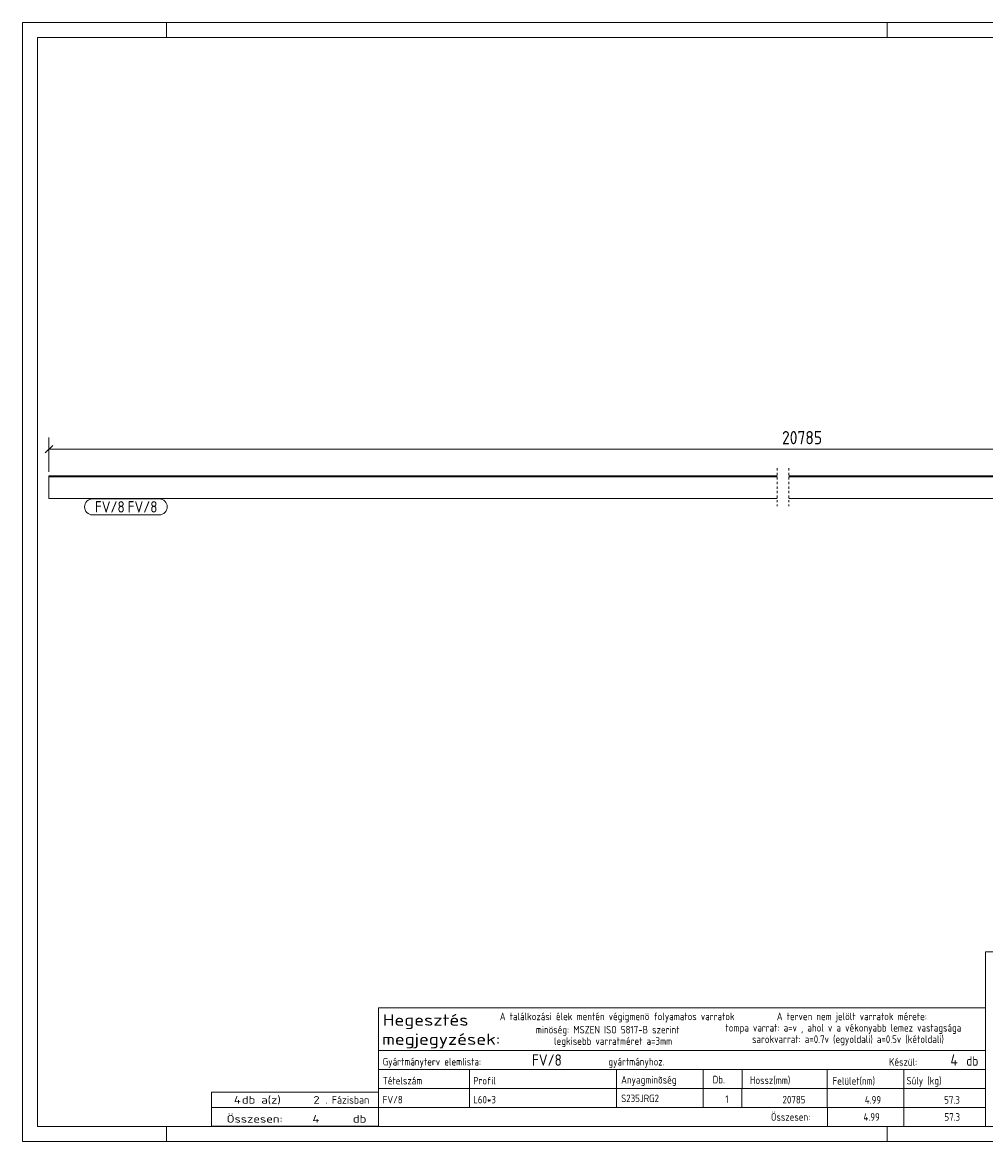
# Model space of a CAD drawing. Header units: millimetres. Extents: x 1 to 419, y 1 to 296.
# Tile 1 of 2: x 1 to 255, y 1 to 296. Entities that reach past the tile are written whole.
import ezdxf

# ---------------------------------------------------------------- set-up
doc = ezdxf.new("R2010")
doc.units = ezdxf.units.MM
doc.header["$LTSCALE"] = 0.6
doc.linetypes.add('XKITLINE00', pattern=[0])
doc.linetypes.add('XKITLINE01', pattern=[4, 1, -1, 1, -1])
for name, color, linetype, lineweight in [('DrawingSheet', 5, 'Continuous', 0), ('OtherObjectType', 1, 'Continuous', 0), ('Part', 2, 'Continuous', 0), ('PartMark', 3, 'Continuous', 0), ('Z-DIMENSIONS', 1, 'Continuous', 0)]:
    doc.layers.add(name, color=color, linetype=linetype, lineweight=lineweight)
doc.styles.add('ISOCPEUR', font='ISOCPEUR.TTF')

msp = doc.modelspace()

# ---------------------------------------------------------------- linework, layer by layer
at = {"layer": 'DrawingSheet', "color": 2, "linetype": 'XKITLINE00', "lineweight": 0}
for p, q in [((419, 296), (1, 296)), ((1, 296), (1, 1)), ((39, 292), (39, 296)), ((229, 292), (229, 296)), ((39, 1), (39, 5)), ((229, 1), (229, 5)), ((1, 1), (419, 1))]:
    msp.add_line(p, q, dxfattribs=at)
at = {"layer": 'DrawingSheet', "color": 3, "linetype": 'XKITLINE00', "lineweight": 0}
for p, q in [((415, 292), (5, 292)), ((5, 292), (5, 5)), ((5, 5), (415, 5))]:
    msp.add_line(p, q, dxfattribs=at)
at = {"layer": 'OtherObjectType', "color": 7, "linetype": 'XKITLINE00', "lineweight": 0}
for p, q in [((254.84, 51.05), (254.84, 6.75)), ((254.84, 51.05), (415, 51.05)), ((94.84, 25), (94.84, 36.25)), ((94.84, 36.25), (254.84, 36.25)), ((254.84, 36.25), (254.84, 25)), ((94.84, 25), (254.84, 25)), ((94.84, 25), (254.84, 25)), ((94.84, 25), (94.84, 20)), ((254.84, 25), (254.84, 20)), ((94.84, 20), (254.84, 20)), ((94.84, 20), (94.84, 15)), ((118.84, 20), (118.84, 15)), ((157.61, 15), (157.61, 20)), ((180.5, 20), (180.5, 15)), ((190.7, 20), (190.7, 15.12)), ((213.15, 20), (213.15, 15)), ((233.33, 20), (233.33, 15)), ((254.84, 20), (254.84, 15)), ((94.84, 15), (254.84, 15)), ((94.84, 15), (94.84, 10)), ((118.84, 15), (118.84, 10)), ((157.61, 10), (157.61, 15)), ((180.5, 15), (180.5, 10)), ((190.67, 15), (190.67, 10)), ((213.18, 15), (213.18, 10)), ((233.33, 15), (233.33, 10)), ((254.84, 15), (254.84, 10)), ((50.84, 10), (50.84, 14)), ((50.84, 14), (94.84, 14)), ((94.84, 10), (94.84, 14)), ((50.84, 10), (94.84, 10)), ((50.85, 5.02), (50.84, 9.99)), ((50.84, 9.98), (94.74, 9.98)), ((94.84, 10), (254.84, 10)), ((94.84, 10), (94.84, 5)), ((213.19, 10), (213.19, 5)), ((233.31, 10), (233.31, 5)), ((254.84, 10), (254.84, 5)), ((50.89, 5.03), (94.79, 5.03)), ((94.84, 5), (254.84, 5))]:
    msp.add_line(p, q, dxfattribs=at)
at = {"layer": 'Part', "color": 2, "linetype": 'XKITLINE01', "lineweight": 0}
for p, q in [((200, 178.5), (200, 168.5)), ((203, 178.5), (203, 168.5))]:
    msp.add_line(p, q, dxfattribs=at)
at = {"layer": 'Part', "color": 2, "linetype": 'XKITLINE00', "lineweight": 0}
for p, q in [((8, 170.5), (8, 176.5)), ((8, 176.5), (200, 176.5)), ((200, 176.2), (8, 176.2)), ((203, 176.5), (405, 176.5)), ((405, 176.2), (203, 176.2)), ((200, 170.5), (8, 170.5)), ((405, 170.5), (203, 170.5))]:
    msp.add_line(p, q, dxfattribs=at)
at = {"layer": 'PartMark', "color": 7, "linetype": 'XKITLINE00', "lineweight": 0}
for p, q in [((19.5, 170.4), (37.07, 170.4)), ((19.5, 166.2), (37.07, 166.2))]:
    msp.add_line(p, q, dxfattribs=at)
for centre, start, end in [((19.5, 168.3), 90, 270), ((37.07, 168.3), 270, 90)]:
    msp.add_arc(centre, 2.1, start, end, dxfattribs=at)
at = {"layer": 'Z-DIMENSIONS', "color": 7, "linetype": 'XKITLINE00', "lineweight": 0}
for p, q in [((8, 177.5), (8, 186.55)), ((8.99, 184.49), (7.01, 182.51)), ((8, 183.5), (405, 183.5))]:
    msp.add_line(p, q, dxfattribs=at)
at = {"layer": 'Z-DIMENSIONS', "color": 3}
msp.add_point((8, 183.5), dxfattribs=at)

# ---------------------------------------------------------------- texts
at = {"layer": 'OtherObjectType', "color": 7, "style": 'ISOCPEUR'}
for s, height, width, p in [('Hegesztés', 3, 1.19, (95.99, 31.56)), ('A találkozási élek mentén végigmenö folyamatos varratok', 2, 0.85, (126.84, 33)), ('A terven nem jelölt varratok mérete:', 2, 0.85, (199.86, 33)), ('megjegyzések:', 3, 1.19, (95.84, 26.5)), ('minöség: MSZEN ISO 5817-B szerint', 2, 0.85, (136.34, 29.5)), ('tompa varrat: a=v , ahol v a vékonyabb lemez vastagsága', 2, 0.85, (186.34, 30)), ('legkisebb varratméret a=3mm', 2, 0.85, (141.16, 26.5)), ('sarokvarrat: a=0.7v (egyoldali) a=0.5v (kétoldali)', 2, 0.85, (193.34, 27)), ('db', 2.5, 0.85, (249.84, 21)), ('Gyártmányterv elemlista:                               gyártmányhoz.', 2, 0.85, (95.99, 21.06)), ('Készül:', 2, 0.85, (229.47, 21)), ('Tételszám', 2, 0.85, (95.99, 16.06)), ('Profil', 2, 0.85, (119.84, 16.06)), ('Anyagminõség', 2, 0.85, (158.83, 16.29)), ('Db.', 2, 0.85, (182.96, 16.35)), ('Hossz(mm)', 2, 0.85, (192.78, 16.2)), ('Felület(nm)', 2, 0.85, (214.56, 16)), ('Súly (kg)', 2, 0.85, (234.05, 16.06)), ('4', 2, 1.211571, (56.74, 11)), ('db a(z)', 2, 1.211571, (58.84, 11)), ('2', 2, 1.211571, (77.7, 11)), ('. Fázisban', 2, 0.935, (80.84, 11)), ('Összesen:', 2, 0.85, (198.33, 6.5)), ('Összesen:            db', 2, 1.211571, (54.84, 6)), ('4', 2, 1.211571, (77.46, 6))]:
    msp.add_text(s, height=height, dxfattribs=dict(at, width=width)).set_placement(p)
at = {"layer": 'OtherObjectType', "color": 5, "style": 'ISOCPEUR', "width": 0.85}
for s, height, p in [('FV/8', 3, (135.32, 21)), ('4', 3, (245.63, 21)), ('FV/8', 2, (95.99, 11.06)), ('L60*3', 2, (119.84, 11.06)), ('S235JRG2', 2, (158.83, 11.4)), ('1', 2, (186.28, 11.17)), ('20785', 2, (201.38, 11.06)), ('4.99', 2, (223.06, 11)), ('57.3', 2, (243.99, 11)), ('4.99', 2, (222.72, 6.5)), ('57.3', 2, (244.06, 6.5))]:
    msp.add_text(s, height=height, dxfattribs=at).set_placement(p)
at = {"layer": 'PartMark', "color": 1, "style": 'ISOCPEUR', "width": 0.85}
msp.add_text('FV/8', height=3, dxfattribs=at).set_placement((20.1, 166.8))
at = {"layer": 'PartMark', "color": 3, "style": 'ISOCPEUR', "width": 0.85}
msp.add_text('FV/8', height=3, dxfattribs=at).set_placement((28.73, 166.8))
at = {"layer": 'Z-DIMENSIONS', "color": 3, "style": 'ISOCPEUR', "width": 0.85}
msp.add_text('20785', height=3.5, dxfattribs=at).set_placement((201.24, 184.8))

doc.saveas('drawing.dxf')
